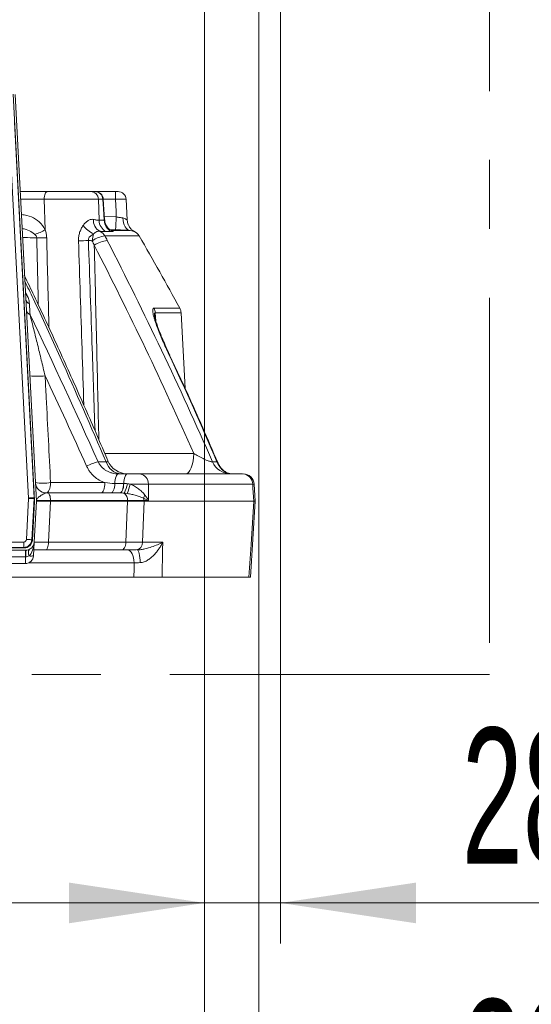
# Model space of a CAD drawing. Header units: millimetres. Extents: x 0 to 8410, y 0 to 5940.
# Tile 225 of 256: x 7656 to 7845, y 1226 to 1588. Entities that reach past the tile are written whole.
import ezdxf

# ---------------------------------------------------------------- set-up
doc = ezdxf.new("R2010")
doc.units = ezdxf.units.MM
doc.header["$LTSCALE"] = 10
doc.linetypes.add('CENTERX2', pattern=[20.32, 12.7, -2.54, 2.54, -2.54])
doc.styles.add('SLDTEXTSTYLE0', font='TXT', dxfattribs={"width": 0.605})
doc.dimstyles.new('SLDDIMSTYLE0', dxfattribs={"dimtxt": 50, "dimasz": 50, "dimexe": 0, "dimexo": 0.0625, "dimgap": 12.5, "dimtad": 1, "dimtoh": 1, "dimdec": 1, "dimrnd": 1e-09, "dimzin": 12, "dimdsep": 46, "dimtxsty": 'SLDTEXTSTYLE0', "dimsah": 1, "dimcen": 0.09, "dimadec": 0, "dimazin": 0, "dimtfac": 1, "dimtofl": 0, "dimtmove": 0, "dimatfit": 3, "dimfxl": 0, "dimfrac": 2, "dimtolj": 1, "dimtzin": 12, "dimarcsym": 0})
doc.dimstyles.new('SLDDIMSTYLE2', dxfattribs={"dimtxt": 50, "dimasz": 50, "dimexe": 0, "dimexo": 0.0625, "dimgap": 12.5, "dimtad": 1, "dimtoh": 1, "dimdec": 1, "dimrnd": 1e-09, "dimzin": 12, "dimdsep": 46, "dimtxsty": 'SLDTEXTSTYLE0', "dimsah": 1, "dimcen": 0.09, "dimadec": 0, "dimazin": 0, "dimtfac": 1, "dimtofl": 0, "dimtmove": 0, "dimatfit": 3, "dimfxl": 0, "dimfrac": 2, "dimtolj": 1, "dimtzin": 12, "dimarcsym": 0})

# ---------------------------------------------------------------- blocks, each defined once
blk = doc.blocks.new('*D47')
at = {"color": 7, "linetype": 'Continuous', "lineweight": 0}
for p, q in [((7724.5, 2078.39), (7724.5, 1048.04)), ((7487.5, 1230.52), (7487.5, 1048.04)), ((7724.5, 1063.04), (7487.5, 1063.04)), ((7724.5, 1063.04), (8199.27, 1063.04))]:
    blk.add_line(p, q, dxfattribs=at)
for points in [[(7487.5, 1063.04), (7537.5, 1055.54), (7537.5, 1070.54)], [(7724.5, 1063.04), (7674.5, 1070.54), (7674.5, 1055.54)]]:
    blk.add_solid(points, dxfattribs=at)
at = {"color": 7, "linetype": 'Continuous', "lineweight": 0, "char_height": 50, "attachment_point": 1, "style": 'SLDTEXTSTYLE0'}
for s, insert in [(' (2x M8)', (7931.58, 1127.5)), ('237', (7817.01, 1127.5))]:
    blk.add_mtext(s, dxfattribs=dict(at, insert=insert))
blk = doc.blocks.new('*D48')
at = {"color": 7, "linetype": 'Continuous', "lineweight": 0}
for p, q in [((7744.5, 2378.39), (7744.5, 1148.04)), ((7724.5, 2078.39), (7724.5, 1148.04)), ((7724.5, 1163.04), (7624.5, 1163.04)), ((7724.5, 1163.04), (7744.5, 1163.04)), ((7744.5, 1163.04), (8163.45, 1163.04))]:
    blk.add_line(p, q, dxfattribs=at)
for points in [[(7724.5, 1163.04), (7674.5, 1170.54), (7674.5, 1155.54)], [(7744.5, 1163.04), (7794.5, 1155.54), (7794.5, 1170.54)]]:
    blk.add_solid(points, dxfattribs=at)
at = {"color": 7, "linetype": 'Continuous', "lineweight": 0, "char_height": 50, "attachment_point": 1, "style": 'SLDTEXTSTYLE0'}
for s, insert in [(' (2x M8)', (7895.76, 1227.5)), ('20', (7819.38, 1227.5))]:
    blk.add_mtext(s, dxfattribs=dict(at, insert=insert))
blk = doc.blocks.new('*D49')
at = {"color": 7, "linetype": 'Continuous', "lineweight": 0}
for p, q in [((7752.5, 2693.39), (7752.5, 1248.04)), ((7724.5, 2078.39), (7724.5, 1248.04)), ((7724.5, 1263.04), (7624.5, 1263.04)), ((7724.5, 1263.04), (7752.5, 1263.04)), ((7752.5, 1263.04), (8163.45, 1263.04))]:
    blk.add_line(p, q, dxfattribs=at)
for points in [[(7724.5, 1263.04), (7674.5, 1270.54), (7674.5, 1255.54)], [(7752.5, 1263.04), (7802.5, 1255.54), (7802.5, 1270.54)]]:
    blk.add_solid(points, dxfattribs=at)
at = {"color": 7, "linetype": 'Continuous', "lineweight": 0, "char_height": 50, "attachment_point": 1, "style": 'SLDTEXTSTYLE0'}
for s, insert in [(' (2x M8)', (7895.76, 1327.5)), ('28', (7819.38, 1327.5))]:
    blk.add_mtext(s, dxfattribs=dict(at, insert=insert))

msp = doc.modelspace()

# ---------------------------------------------------------------- linework, layer by layer
at = {"color": 7, "linetype": 'CENTERX2', "lineweight": 0}
for p in [(7829.522576, 2095.465947), (7102.07157, 1347.230627)]:
    msp.add_line(p, (7829.522576, 1347.230627), dxfattribs=at)
at = {"color": 7, "linetype": 'Continuous', "lineweight": 0}
for p, q in [((7661.753259, 1411.241105), (7653.911344, 1560.873628)), ((7654.653794, 1560.773), (7662.500716, 1411.044765)), ((7656.526229, 1525.044769), (7666.528827, 1525.044769)), ((7682.50551, 1525.044769), (7684.124729, 1525.044769)), ((7684.166334, 1525.044769), (7691.61897, 1525.044769)), ((7687.628946, 1514.572889), (7687.124855, 1522.239194)), ((7717.330477, 1452.455394), (7715.866393, 1480.391681)), ((7692.823461, 1421.044763), (7696.118391, 1421.044763)), ((7700.649775, 1421.044763), (7738.56186, 1421.044763)), ((7743.204764, 1411.046121), (7742.811135, 1417.295594)), ((7661.007292, 1396.614473), (7661.753288, 1410.849052)), ((7661.70638, 1395.887757), (7662.500716, 1411.044765)), ((7661.755196, 1411.201176), (7661.75524, 1410.888354)), ((7666.676707, 1414.044764), (7693.277097, 1414.044764)), ((7667.722351, 1411.044765), (7696.076593, 1411.044765)), ((7702.200628, 1411.044765), (7742.660007, 1411.044765)), ((7741.44145, 1383.039977), (7743.202141, 1411.043573)), ((7316.97864, 1393.782298), (7658.022798, 1393.782298)), ((7658.448449, 1392.934144), (7637.60691, 1392.934144)), ((7660.149208, 1393.412262), (7659.926987, 1393.29535)), ((7661.70638, 1395.887757), (7661.444328, 1390.887757)), ((7693.915448, 1393.044764), (7665.926508, 1393.044764)), ((7658.448449, 1388.044765), (7637.60691, 1388.044765)), ((7650.069511, 1383.044765), (7698.461435, 1383.044765)), ((7708.923018, 1383.044765), (7740.885339, 1383.044765))]:
    msp.add_line(p, q, dxfattribs=at)
at = {"color": 8, "linetype": 'Continuous', "lineweight": 0}
for p, q in [((7659.630365, 1412.175983), (7652.380592, 1550.509885)), ((7654.376632, 1550.614491), (7661.626405, 1412.280591)), ((7691.61897, 1525.044769), (7691.61897, 1522.201777)), ((7665.382362, 1522.201777), (7656.675226, 1522.201777)), ((7665.744713, 1510.930494), (7665.382362, 1522.201777)), ((7685.353196, 1522.201777), (7685.591764, 1514.458448)), ((7686.996064, 1522.201777), (7685.353196, 1522.201777)), ((7691.61897, 1522.201777), (7687.127313, 1522.201777)), ((7687.543279, 1515.875593), (7691.965765, 1515.702486)), ((7685.591764, 1514.458448), (7687.504894, 1514.458448)), ((7700.412921, 1508.705899), (7687.767899, 1508.705899)), ((7690.108023, 1510.269582), (7688.169992, 1510.269582)), ((7691.725082, 1510.969967), (7689.604617, 1511.066258)), ((7690.482846, 1510.703907), (7697.1189, 1510.703907)), ((7705.856866, 1482.108176), (7715.377754, 1482.108176)), ((7706.325105, 1480.391681), (7706.502399, 1477.459595)), ((7715.866393, 1480.391681), (7706.325105, 1480.391681)), ((7685.274533, 1425.495025), (7688.209585, 1425.495025)), ((7687.678016, 1428.626076), (7720.530189, 1428.626076)), ((7727.453045, 1425.495025), (7729.092724, 1425.495025)), ((7667.741096, 1417.835422), (7687.77234, 1417.835422)), ((7691.420189, 1417.544764), (7694.654665, 1417.544764)), ((7742.266855, 1417.254109), (7703.79529, 1417.254109)), ((7658.837101, 1396.908974), (7659.630365, 1412.045298)), ((7661.620027, 1411.941026), (7660.826764, 1396.8047)), ((7661.753288, 1410.849052), (7661.620027, 1411.941026)), ((7661.626405, 1412.280591), (7661.753259, 1411.241105)), ((7667.722351, 1411.044765), (7666.95439, 1395.887757)), ((7667.714394, 1411.201772), (7667.722351, 1411.044765)), ((7696.070797, 1411.201772), (7667.714394, 1411.201772)), ((7696.076593, 1411.044765), (7696.070797, 1411.201772)), ((7702.195144, 1411.201772), (7702.200628, 1411.044765)), ((7703.898034, 1411.201772), (7702.195144, 1411.201772)), ((7660.826764, 1396.8047), (7661.007292, 1396.614473)), ((7657.842285, 1393.972527), (7317.159152, 1393.972527)), ((7642.759032, 1395.964916), (7657.842285, 1395.964916)), ((7657.842285, 1393.972527), (7657.842285, 1395.964916)), ((7658.022798, 1393.782298), (7657.842285, 1393.972527)), ((7658.448449, 1390.544764), (7658.448449, 1392.934144)), ((7666.95439, 1395.887757), (7695.516831, 1395.887757)), ((7701.671666, 1395.887757), (7709.100447, 1395.887757)), ((7658.448449, 1390.544764), (7637.60691, 1390.544764)), ((7658.57946, 1390.544764), (7658.448449, 1390.544764)), ((7658.448449, 1390.544764), (7658.448449, 1388.044765)), ((7698.538667, 1388.306444), (7659.673846, 1388.306444))]:
    msp.add_line(p, q, dxfattribs=at)
at = {"color": 8, "linetype": 'Continuous', "lineweight": 0, "flags": 128}
for points in [[(7666.528827, 1525.044769), (7666.312239, 1524.990887), (7666.103414, 1524.831191), (7665.909878, 1524.571419), (7665.738574, 1524.220884), (7665.595642, 1523.792193), (7665.486238, 1523.300737), (7665.41428, 1522.764176), (7665.382362, 1522.201777)], [(7687.504894, 1514.458448), (7687.224499, 1518.727139), (7686.996064, 1522.201777)], [(7691.965765, 1515.702486), (7691.859922, 1517.68741), (7691.61897, 1522.201777)], [(7694.383255, 1515.328825), (7694.443977, 1514.427275), (7694.602794, 1513.568253), (7694.854385, 1512.780488), (7695.190347, 1512.090355), (7695.599398, 1511.520967), (7696.067876, 1511.091367), (7696.580089, 1510.815934), (7697.1189, 1510.703907)], [(7711.664072, 1464.827799), (7711.566231, 1464.941293), (7711.37265, 1465.016753)], [(7717.515848, 1421.044763), (7718.08534, 1421.188437), (7718.634373, 1421.61429), (7719.143218, 1422.307026), (7719.593621, 1423.241768), (7719.969398, 1424.384944), (7720.25705, 1425.695487), (7720.44625, 1427.12633), (7720.530189, 1428.626076)], [(7691.420189, 1417.544764), (7691.474802, 1418.249797), (7691.573328, 1418.915592), (7691.71255, 1419.520483), (7691.887951, 1420.044765), (7692.093796, 1420.471374), (7692.323408, 1420.786422), (7692.569292, 1420.979649), (7692.823461, 1421.044763)], [(7694.741509, 1417.54457), (7694.795078, 1418.249633), (7694.891742, 1418.915462), (7695.028356, 1419.520386), (7695.20045, 1420.044702), (7695.402435, 1420.471337), (7695.627726, 1420.786403), (7695.869005, 1420.979645), (7696.118391, 1421.044763)], [(7667.741096, 1417.835422), (7667.696497, 1417.085547), (7667.595959, 1416.370124), (7667.443118, 1415.714853), (7667.243427, 1415.143267), (7667.0041, 1414.675895), (7666.733703, 1414.329525), (7666.441969, 1414.116601), (7666.139356, 1414.044764)], [(7687.77234, 1417.835422), (7687.732196, 1417.085547), (7687.641716, 1416.370124), (7687.504149, 1415.714853), (7687.324426, 1415.143267), (7687.10903, 1414.675895), (7686.865664, 1414.329525), (7686.603091, 1414.116601), (7686.330742, 1414.044764)], [(7691.420189, 1417.544764), (7691.365576, 1416.839734), (7691.26705, 1416.173935), (7691.127828, 1415.569049), (7690.952442, 1415.044766), (7690.746582, 1414.618153), (7690.51697, 1414.303106), (7690.271086, 1414.10988), (7690.016917, 1414.044764)], [(7694.654665, 1417.544764), (7694.60105, 1416.839734), (7694.504342, 1416.173935), (7694.367654, 1415.569049), (7694.195471, 1415.044766), (7693.993396, 1414.618153), (7693.767986, 1414.303106), (7693.526602, 1414.10988), (7693.277097, 1414.044764)], [(7694.741509, 1417.54457), (7694.682634, 1416.842614), (7694.581232, 1416.179437), (7694.440565, 1415.576443), (7694.265178, 1415.053092), (7694.060734, 1414.626271), (7693.833819, 1414.309751), (7693.591765, 1414.113755), (7693.342379, 1414.044598)], [(7703.79529, 1417.254109), (7703.849784, 1414.044764), (7703.898034, 1411.201772)], [(7742.660007, 1411.044765), (7742.356858, 1415.83281), (7742.266855, 1417.254109)], [(7661.626405, 1412.280591), (7661.576426, 1412.277973), (7661.454937, 1412.271606), (7661.266423, 1412.261727), (7661.017767, 1412.248695), (7660.718149, 1412.232992), (7660.378537, 1412.215194), (7660.011447, 1412.195957), (7659.630365, 1412.175983)], [(7661.620027, 1411.941026), (7661.553821, 1411.944496), (7661.421648, 1411.951421), (7661.228067, 1411.961567), (7660.979695, 1411.974583), (7660.685054, 1411.990024), (7660.354248, 1412.007362), (7659.998617, 1412.025999), (7659.630365, 1412.045298)], [(7666.676707, 1414.044764), (7666.872761, 1413.990887), (7667.061753, 1413.831193), (7667.236931, 1413.571416), (7667.391977, 1413.220888), (7667.521349, 1412.792199), (7667.620367, 1412.300743), (7667.6855, 1411.764179), (7667.714394, 1411.201772)], [(7695.516831, 1395.887757), (7695.745445, 1402.077737), (7696.076593, 1411.044765)], [(7702.200628, 1411.044765), (7701.887674, 1402.077737), (7701.671666, 1395.887757)], [(7740.885339, 1383.044765), (7741.644136, 1395.007752), (7742.660007, 1411.044765)], [(7660.826764, 1396.8047), (7660.760558, 1396.80817), (7660.6284, 1396.815096), (7660.434804, 1396.825241), (7660.186431, 1396.838258), (7659.891791, 1396.8537), (7659.560985, 1396.871036), (7659.205369, 1396.889674), (7658.837101, 1396.908974)], [(7665.926508, 1393.044764), (7666.120699, 1393.098641), (7666.307918, 1393.258336), (7666.481442, 1393.518113), (7666.635028, 1393.868641), (7666.763163, 1394.297332), (7666.861243, 1394.788785), (7666.925765, 1395.325351), (7666.95439, 1395.887757)], [(7693.915448, 1393.044764), (7694.217986, 1393.098641), (7694.509662, 1393.258336), (7694.779999, 1393.518113), (7695.019281, 1393.868641), (7695.218912, 1394.297332), (7695.371724, 1394.788785), (7695.472232, 1395.325351), (7695.516831, 1395.887757)], [(7696.042082, 1393.044764), (7696.513749, 1392.95497), (7696.968487, 1392.688812), (7697.389937, 1392.25585), (7697.762973, 1391.671636), (7698.074198, 1390.957153), (7698.312438, 1390.138063), (7698.469139, 1389.243787), (7698.538667, 1388.306444)], [(7699.669517, 1393.044764), (7699.87633, 1392.956332), (7700.075826, 1392.694161), (7700.260959, 1392.267525), (7700.425154, 1391.691517), (7700.562633, 1390.986512), (7700.66852, 1390.177448), (7700.739062, 1389.292944), (7700.77177, 1388.364287)], [(7709.100447, 1395.887757), (7709.061271, 1393.044764), (7708.923018, 1383.044765)], [(7698.461435, 1383.044765), (7698.5066, 1386.120584), (7698.538667, 1388.306444)]]:
    msp.add_lwpolyline(points, dxfattribs=at)
at = {"color": 7, "linetype": 'Continuous', "lineweight": 0, "flags": 128}
msp.add_lwpolyline([(7695.61278, 1522.201777), (7695.886887, 1517.067507), (7696.026034, 1514.458448)], dxfattribs=at)
at = {"color": 8, "linetype": 'Continuous', "lineweight": 0}
for centre, radius, start, end in [((7682.434681, 1522.126134), 2.919495, 1.48467636, 88.60984264), ((7684.065449, 1522.113422), 2.931947, 1.72688258, 88.84146576), ((7687.614773, 1518.499896), 9.871625, 217.06104256, 246.11236799), ((7688.094192, 1514.46384), 4.600782, 176.14627401, 240.95531094), ((7690.607943, 1514.658008), 5.020147, 182.27821024, 240.94602779), ((7692.515686, 1514.669078), 5.015217, 182.40702449, 241.30991853), ((7230.46026, 1536.801069), 461.987534, 356.79475038, 357.38243943), ((7655.359501, 1529.364103), 21.157755, 288.13684364, 299.39624238), ((7692.013521, 1506.453921), 8.922797, 160.21740448, 176.98304064), ((7689.075548, 1498.28793), 10.499716, 97.15426752, 124.66803884), ((7684.381952, 1506.901036), 3.836949, 28.05962809, 67.33402435), ((7662.893935, 1580.227323), 72.258316, 269.80341825, 272.69795566), ((7677.897948, 1575.837905), 68.921772, 270.11713975, 273.14748466), ((7689.696054, 1496.918759), 10.178018, 96.01431117, 124.98355392), ((7660.773263, 1485.66311), 2.188289, 187.94879598, 247.60123957), ((7660.965815, 1481.685767), 2.173266, 188.21858846, 248.3994637), ((7702.198345, 1480.188063), 4.13178, 2.82473984, 27.69197889), ((7662.8917, 1476.363628), 19.37301, 261.6610774, 278.3389226), ((7688.122554, 1411.209412), 14.566742, 101.27482957, 119.16405872), ((7694.242014, 1427.336426), 6.307215, 196.97483159, 265.97562402), ((7734.259587, 1428.473374), 7.429642, 203.63281501, 269.04509146), ((7700.201105, 1417.472039), 3.600786, 356.53016861, 82.84216189), ((7664.942964, 1437.044967), 19.412269, 261.71237464, 278.28762536), ((7688.564075, 1418.102891), 7.508195, 326.57351772, 355.04127062), ((7672.040318, 1423.171431), 25.719291, 338.69379701, 346.78043306), ((7692.98365, 1411.477654), 3.099449, 354.89332918, 53.42887582), ((7706.914462, 1410.885925), 5.017579, 151.51505359, 165.939047), ((7698.45935, 1411.05364), 3.73873, 2.2707045, 16.33176811), ((7682.41372, 1390.789982), 23.835521, 174.8355164, 180.58946288), ((7661.918848, 1392.010023), 2.370564, 147.16626381, 209.7845737), ((7698.983471, 1395.715848), 2.693687, 277.42759363, 3.65905157), ((7660.446886, 1396.75763), 5.954015, 264.35707896, 279.6439043)]:
    msp.add_arc(centre, radius, start, end, dxfattribs=at)
at = {"color": 7, "linetype": 'Continuous', "lineweight": 0}
for centre, radius, start, end in [((7684.166315, 1522.044759), 3.000011, 3.78047846, 90.00022477), ((7692.617164, 1522.045057), 2.999712, 2.99477421, 89.99506206), ((7701.019962, 1514.720154), 5.000781, 182.99983373, 202.23940607), ((7696.94696, 1506.709138), 4, 29.94652968, 68.90541926), ((6400.675462, 759.918536), 1500, 28.780784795, 29.946529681), ((7711.871883, 1480.182339), 4, 3, 28.7807848), ((7696.19105, 1429.044769), 8.000005, 203.02825729, 269.99999019), ((7729.07795, 1425.126755), 0.368567, 27.99739455, 87.70277128), ((7738.421775, 1417.201881), 3.845435, 0.77821077, 87.91230847), ((7738.851629, 1417.044795), 3.999968, 3.67315031, 90.00044565), ((7666.139354, 1418.044765), 4, 183, 270), ((7658.710485, 1396.044765), 3, 298.65768168, 357), ((7658.448446, 1391.044765), 3, 270, 357)]:
    msp.add_arc(centre, radius, start, end, dxfattribs=at)
at = {"color": 8, "linetype": 'Continuous', "lineweight": 0}
for centre, major_axis, ratio, start_param, end_param in [((7658.630197, 1412.141206), (0.13576, -1.112451), 0.8922964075, 1.3765191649, 1.4934137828), ((7658.630197, 1412.141206), (2.977907, 0.363414), 0.9684322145, 6.0889081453, 6.2058027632), ((7657.835042, 1396.968735), (0.693343, -0.730631), 0.9928048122, 5.5275720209, 7.0387985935), ((7657.835042, 1396.968735), (2.176123, 2.065064), 0.997618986, 3.9567756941, 5.4680022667), ((7658.710485, 1396.044765), (0.30581, 5.835199), 0.5134167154, 3.6354824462, 4.7123889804)]:
    msp.add_ellipse(centre, major_axis=major_axis, ratio=ratio, start_param=start_param, end_param=end_param, dxfattribs=at)
at = {"color": 7, "linetype": 'Continuous', "lineweight": 0}
for centre, major_axis, ratio, start_param, end_param in [((7660.255749, 1398.821009), (1.402426, 12.865235), 0.0430431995, 6.0123636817, 6.0240130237), ((7659.807588, 1402.493354), (1.878329, 8.999574), 0.0596680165, 5.9148791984, 5.9268078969), ((7658.001089, 1396.793758), (-2.08003, 2.191894), 0.9928048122, 2.3859793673, 3.8972059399)]:
    msp.add_ellipse(centre, major_axis=major_axis, ratio=ratio, start_param=start_param, end_param=end_param, dxfattribs=at)
for points, knots in [([(7666.528833, 1525.044765), (7667.296009, 1525.044765), (7668.083964, 1525.044765), (7669.296244, 1525.044765), (7669.706676, 1525.044765), (7670.532657, 1525.044765), (7670.944052, 1525.044765), (7672.173601, 1525.044765), (7672.987167, 1525.044765), (7674.198025, 1525.044765), (7674.596979, 1525.044765), (7675.374417, 1525.044765), (7675.754682, 1525.044765), (7676.498462, 1525.044765), (7676.861977, 1525.044765), (7677.571886, 1525.044765), (7677.919213, 1525.044765), (7678.911677, 1525.044765), (7679.515689, 1525.044765), (7680.33579, 1525.044765), (7680.596077, 1525.044765), (7681.079043, 1525.044765), (7681.301478, 1525.044765), (7681.913224, 1525.044765), (7682.247568, 1525.044765), (7682.505504, 1525.044765)], [0, 0, 0, 0, 0.125, 0.125, 0.1875, 0.1875, 0.25, 0.25, 0.375, 0.375, 0.4375, 0.4375, 0.5, 0.5, 0.5625, 0.5625, 0.625, 0.625, 0.75, 0.75, 0.8125, 0.8125, 0.875, 0.875, 1, 1, 1, 1]), ([(7691.618974, 1525.044765), (7691.752452, 1525.044765), (7691.885069, 1525.044765), (7692.127705, 1525.044765), (7692.239919, 1525.044765), (7692.424404, 1525.044765), (7692.498135, 1525.044765), (7692.595873, 1525.044765), (7692.619941, 1525.044765), (7692.617427, 1525.044765)], [0, 0, 0, 0, 0.25, 0.25, 0.5, 0.5, 0.75, 0.75, 1, 1, 1, 1]), ([(7690.386227, 1510.711089), (7690.377867, 1510.711076), (7690.360858, 1510.71105), (7690.081173, 1510.794009), (7689.654446, 1511.013752), (7689.13584, 1511.402661), (7688.585403, 1511.991901), (7688.096484, 1512.789569), (7687.754813, 1513.678189), (7687.707582, 1514.30556), (7687.687016, 1514.578745)], [0, 0, 0, 0, 0.1350095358, 0.2746612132, 0.4010865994, 0.5176060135, 0.6345132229, 0.7606258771, 0.8957661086, 1, 1, 1, 1]), ([(7698.611057, 1510.344789), (7698.612914, 1510.343917), (7698.631164, 1510.335351), (7698.581034, 1510.359254), (7698.429216, 1510.445569), (7698.192599, 1510.593709), (7697.828631, 1510.858672), (7697.269278, 1511.377156), (7696.735691, 1512.038093), (7696.503668, 1512.627348), (7696.421019, 1512.837246)], [0, 0, 0, 0, 0.0180111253, 0.1770563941, 0.2557738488, 0.3222328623, 0.4339065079, 0.5702420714, 0.8469163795, 1, 1, 1, 1]), ([(7697.118895, 1510.703906), (7696.733358, 1510.723381), (7696.319824, 1510.744159), (7695.468908, 1510.786659), (7695.028204, 1510.808551), (7694.116231, 1510.853582), (7693.642184, 1510.876855), (7692.69055, 1510.923287), (7692.21015, 1510.946586), (7691.725084, 1510.969965)], [0, 0, 0, 0, 0.25, 0.25, 0.5, 0.5, 0.75, 0.75, 1, 1, 1, 1]), ([(7688.811413, 1425.925564), (7688.323436, 1427.090921), (7685.127847, 1434.722423), (7679.017763, 1448.678126), (7670.458582, 1467.759995), (7663.49812, 1482.848483), (7659.325286, 1491.525974), (7658.155373, 1493.958831)], [0, 0, 0, 0, 0.0505521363, 0.3310478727, 0.6111944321, 0.8909928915, 1, 1, 1, 1]), ([(7711.660183, 1464.834959), (7711.095982, 1466.056129), (7710.105032, 1468.200966), (7708.846356, 1471.103174), (7707.889127, 1473.454628), (7707.150642, 1475.436846), (7706.633946, 1476.986605), (7706.301004, 1478.123836), (7706.126575, 1478.838232), (7706.055142, 1479.27162), (7706.052358, 1479.319501), (7706.051177, 1479.339808)], [0, 0, 0, 0, 0.2204351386, 0.3871676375, 0.5322781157, 0.6620037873, 0.7745563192, 0.8535877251, 0.9159744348, 0.9643621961, 1, 1, 1, 1]), ([(7729.353911, 1425.264191), (7727.531496, 1429.50744), (7723.036357, 1439.973767), (7717.109431, 1453.148435), (7712.91054, 1462.037252), (7711.605376, 1464.800209)], [0, 0, 0, 0, 0.3196871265, 0.7885348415, 1, 1, 1, 1]), ([(7734.661884, 1421.072927), (7734.376797, 1421.080384), (7733.784084, 1421.095888), (7732.836546, 1421.437349), (7731.879068, 1422.001407), (7730.974654, 1422.794772), (7730.17407, 1423.829921), (7729.650081, 1424.672711), (7729.448909, 1425.220442), (7729.418523, 1425.303176)], [0, 0, 0, 0, 0.16506474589, 0.34318084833, 0.50210384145, 0.6708657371, 0.8173023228, 0.972403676, 1, 1, 1, 1]), ([(7696.118397, 1421.044765), (7696.515523, 1421.044765), (7696.924932, 1421.044765), (7697.557307, 1421.044765), (7697.768421, 1421.044765), (7698.183156, 1421.044765), (7698.388061, 1421.044765), (7698.792838, 1421.044765), (7698.992049, 1421.044765), (7699.371457, 1421.044765), (7699.553481, 1421.044765), (7699.902008, 1421.044765), (7700.068964, 1421.044765), (7700.376926, 1421.044765), (7700.519285, 1421.044765), (7700.649779, 1421.044765)], [0, 0, 0, 0, 0.25, 0.25, 0.375, 0.375, 0.5, 0.5, 0.625, 0.625, 0.75, 0.75, 0.875, 0.875, 1, 1, 1, 1]), ([(7742.790929, 1417.29419), (7742.808203, 1417.29378), (7742.953193, 1417.290344), (7742.588287, 1417.271079), (7742.266855, 1417.254109)], [0, 0, 0, 0, 0.1191389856, 1, 1, 1, 1]), ([(7662.500719, 1411.044765), (7662.500719, 1411.044765), (7662.623088, 1411.044765), (7662.98765, 1411.044765), (7663.139548, 1411.044765), (7663.494796, 1411.044765), (7663.699027, 1411.044765), (7664.161341, 1411.044765), (7664.421149, 1411.044765), (7664.978274, 1411.044765), (7665.277198, 1411.044765), (7665.915611, 1411.044765), (7666.257687, 1411.044765), (7666.969494, 1411.044765), (7667.339028, 1411.044765), (7667.722345, 1411.044765)], [0, 0, 0, 0, 0.25, 0.25, 0.375, 0.375, 0.5, 0.5, 0.625, 0.625, 0.75, 0.75, 0.875, 0.875, 1, 1, 1, 1]), ([(7743.183783, 1411.044765), (7743.201217, 1411.044765), (7743.347117, 1411.044765), (7742.981732, 1411.044765), (7742.660007, 1411.044765)], [0, 0, 0, 0, 0.11949209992, 1, 1, 1, 1]), ([(7658.674962, 1392.935542), (7658.638509, 1392.935147), (7658.563007, 1392.934329), (7658.487501, 1392.934207), (7658.448449, 1392.934144)], [0, 0, 0, 0, 0.4828068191, 1, 1, 1, 1]), ([(7659.926987, 1393.29535), (7659.628167, 1393.156906), (7659.225656, 1392.970422), (7658.787766, 1392.942687), (7658.674962, 1392.935542)], [0, 0, 0, 0, 0.7423904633, 1, 1, 1, 1]), ([(7665.926508, 1393.044764), (7664.770223, 1393.044764), (7663.056403, 1393.044764), (7661.925338, 1393.044764), (7661.557383, 1393.044764)], [0, 0, 0, 0, 0.6746826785, 1, 1, 1, 1]), ([(7708.923014, 1383.044765), (7708.633748, 1383.044765), (7708.31249, 1383.044765), (7707.784554, 1383.044765), (7707.60085, 1383.044765), (7707.217727, 1383.044765), (7707.017206, 1383.044765), (7706.400594, 1383.044765), (7705.970366, 1383.044765), (7705.297028, 1383.044765), (7705.067887, 1383.044765), (7704.599979, 1383.044765), (7704.360918, 1383.044765), (7703.644016, 1383.044765), (7703.16163, 1383.044765), (7702.188052, 1383.044765), (7701.69268, 1383.044765), (7700.730016, 1383.044765), (7700.259131, 1383.044765), (7699.338352, 1383.044765), (7698.888113, 1383.044765), (7698.461439, 1383.044765)], [0, 0, 0, 0, 0.125, 0.125, 0.1875, 0.1875, 0.25, 0.25, 0.375, 0.375, 0.4375, 0.4375, 0.5, 0.5, 0.625, 0.625, 0.75, 0.75, 0.875, 0.875, 1, 1, 1, 1]), ([(7741.36599, 1383.044765), (7741.396428, 1383.044765), (7741.485017, 1383.044765), (7741.122983, 1383.044765), (7740.885339, 1383.044765)], [0, 0, 0, 0, 0.3435853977, 1, 1, 1, 1])]:
    msp.add_open_spline(points, degree=3, knots=knots, dxfattribs=at)
at = {"color": 8, "linetype": 'Continuous', "lineweight": 0}
for points, knots in [([(7685.353194, 1522.201772), (7685.030281, 1522.213454), (7684.611869, 1522.223822), (7683.846562, 1522.237479), (7683.568327, 1522.241713), (7682.964285, 1522.249527), (7682.638791, 1522.253093), (7681.613333, 1522.262564), (7680.858196, 1522.267346), (7679.617623, 1522.272208), (7679.183506, 1522.273443), (7678.29624, 1522.275071), (7677.841921, 1522.275474), (7676.91238, 1522.275478), (7676.437157, 1522.275079), (7675.465608, 1522.27347), (7674.967065, 1522.272252), (7673.453923, 1522.267384), (7672.437231, 1522.262594), (7670.900658, 1522.253163), (7670.386529, 1522.249642), (7669.354269, 1522.24182), (7668.841308, 1522.237557), (7667.326161, 1522.22385), (7666.341294, 1522.213457), (7665.382356, 1522.201772)], [0, 0, 0, 0, 0.125, 0.125, 0.1875, 0.1875, 0.25, 0.25, 0.375, 0.375, 0.4375, 0.4375, 0.5, 0.5, 0.5625, 0.5625, 0.625, 0.625, 0.75, 0.75, 0.8125, 0.8125, 0.875, 0.875, 1, 1, 1, 1]), ([(7687.131724, 1522.239328), (7687.141229, 1522.238025), (7687.196907, 1522.230392), (7687.087113, 1522.214749), (7686.996064, 1522.201777)], [0, 0, 0, 0, 0.170719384, 1, 1, 1, 1]), ([(7695.612784, 1522.201772), (7695.617248, 1522.212414), (7695.595234, 1522.221839), (7695.500394, 1522.238356), (7695.426313, 1522.245505), (7695.230179, 1522.256947), (7695.109036, 1522.261265), (7694.820866, 1522.267111), (7694.652551, 1522.268604), (7694.283751, 1522.268615), (7694.081878, 1522.267179), (7693.642136, 1522.261338), (7693.40878, 1522.256978), (7692.924179, 1522.245626), (7692.669503, 1522.238546), (7692.148995, 1522.221892), (7691.885583, 1522.212414), (7691.618974, 1522.201772)], [0, 0, 0, 0, 0.125, 0.125, 0.25, 0.25, 0.375, 0.375, 0.5, 0.5, 0.625, 0.625, 0.75, 0.75, 0.875, 0.875, 1, 1, 1, 1]), ([(7656.970954, 1516.55893), (7657.662489, 1516.484295), (7659.493194, 1516.286713), (7662.235697, 1515.02024), (7664.536164, 1513.086116), (7665.429505, 1511.492714), (7665.744713, 1510.930494)], [0, 0, 0, 0, 0.19440150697, 0.51464095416, 0.82874442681, 1, 1, 1, 1]), ([(7678.038864, 1506.916278), (7678.021764, 1507.433568), (7678.049069, 1507.943752), (7678.190338, 1508.94984), (7678.305643, 1509.448959), (7678.607775, 1510.403759), (7678.794463, 1510.862945), (7679.227914, 1511.744411), (7679.471216, 1512.160046), (7679.737275, 1512.550611)], [0, 0, 0, 0, 0.25, 0.25, 0.5, 0.5, 0.75, 0.75, 1, 1, 1, 1]), ([(7679.737275, 1512.550611), (7679.999467, 1512.9355), (7680.283667, 1513.280371), (7680.73886, 1513.733343), (7680.895445, 1513.873534), (7681.218168, 1514.130316), (7681.38409, 1514.246443), (7681.715315, 1514.446825), (7681.881769, 1514.532061), (7682.215593, 1514.671371), (7682.383723, 1514.725603), (7682.716493, 1514.79941), (7682.880531, 1514.81885), (7683.198668, 1514.822359), (7683.353422, 1514.806615), (7683.50382, 1514.773063)], [0, 0, 0, 0, 0.25, 0.25, 0.375, 0.375, 0.5, 0.5, 0.625, 0.625, 0.75, 0.75, 0.875, 0.875, 1, 1, 1, 1]), ([(7683.50382, 1514.773063), (7683.957424, 1514.671868), (7684.357702, 1514.583715), (7685.054083, 1514.469665), (7685.350176, 1514.443971), (7685.591767, 1514.458448)], [0, 0, 0, 0, 0.5, 0.5, 1, 1, 1, 1]), ([(7687.504894, 1514.458448), (7687.574641, 1514.459259), (7687.665873, 1514.460319), (7687.659383, 1514.553566), (7687.657854, 1514.575526)], [0, 0, 0, 0, 0.7644973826, 1, 1, 1, 1]), ([(7691.965771, 1515.702484), (7692.181732, 1515.665042), (7692.395972, 1515.628855), (7692.821033, 1515.558985), (7693.033142, 1515.525113), (7693.44205, 1515.461843), (7693.640021, 1515.43224), (7694.022876, 1515.377174), (7694.209318, 1515.351518), (7694.383248, 1515.328827)], [0, 0, 0, 0, 0.25, 0.25, 0.5, 0.5, 0.75, 0.75, 1, 1, 1, 1]), ([(7694.383248, 1515.328827), (7694.645696, 1515.294586), (7694.873128, 1515.214163), (7695.275247, 1515.0204), (7695.44981, 1514.905205), (7695.662382, 1514.746685), (7695.725539, 1514.695876), (7695.835914, 1514.603966), (7695.883458, 1514.562571), (7695.958777, 1514.49762), (7695.986604, 1514.47407), (7696.021945, 1514.448999), (7696.029351, 1514.44766), (7696.026038, 1514.458448)], [0, 0, 0, 0, 0.25, 0.25, 0.5, 0.5, 0.625, 0.625, 0.75, 0.75, 0.875, 0.875, 1, 1, 1, 1]), ([(7661.945647, 1509.257555), (7661.637091, 1509.514092), (7660.697178, 1510.295545), (7659.068563, 1511.026949), (7657.754574, 1511.331775), (7657.238624, 1511.451468)], [0, 0, 0, 0, 0.2288820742, 0.6972130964, 1, 1, 1, 1]), ([(7662.646024, 1507.969428), (7662.638306, 1508.09528), (7662.612443, 1508.216571), (7662.531849, 1508.451892), (7662.476723, 1508.566039), (7662.285779, 1508.887261), (7662.122804, 1509.08008), (7661.945645, 1509.257551)], [0, 0, 0, 0, 0.25, 0.25, 0.5, 0.5, 1, 1, 1, 1]), ([(7665.744707, 1510.930494), (7665.908685, 1510.470197), (7666.041006, 1509.995515), (7666.227671, 1509.034187), (7666.282696, 1508.545838), (7666.295196, 1508.049099)], [0, 0, 0, 0, 0.5, 0.5, 1, 1, 1, 1]), ([(7683.61731, 1509.473855), (7683.375655, 1509.341011), (7683.139238, 1509.197716), (7682.683904, 1508.880879), (7682.465343, 1508.707976), (7682.172407, 1508.416367), (7682.080404, 1508.31351), (7681.913695, 1508.090769), (7681.838632, 1507.96961), (7681.723502, 1507.714755), (7681.682458, 1507.577368), (7681.648111, 1507.300663), (7681.65417, 1507.159192), (7681.682185, 1507.020102)], [0, 0, 0, 0, 0.25, 0.25, 0.5, 0.5, 0.625, 0.625, 0.75, 0.75, 0.875, 0.875, 1, 1, 1, 1]), ([(7685.860547, 1510.441649), (7685.691198, 1510.472744), (7685.510953, 1510.475081), (7685.135791, 1510.422692), (7684.943887, 1510.368713), (7684.554304, 1510.205124), (7684.355338, 1510.093999), (7683.974786, 1509.822762), (7683.790934, 1509.662122), (7683.61731, 1509.473855)], [0, 0, 0, 0, 0.25, 0.25, 0.5, 0.5, 0.75, 0.75, 1, 1, 1, 1]), ([(7688.169996, 1510.269578), (7687.857153, 1510.269578), (7687.508713, 1510.286247), (7686.739732, 1510.347229), (7686.319216, 1510.391493), (7685.860547, 1510.441649)], [0, 0, 0, 0, 0.5, 0.5, 1, 1, 1, 1]), ([(7690.482852, 1510.703906), (7690.650863, 1510.687787), (7690.742405, 1510.641002), (7690.831673, 1510.539013), (7690.827104, 1510.482811), (7690.742135, 1510.384774), (7690.660995, 1510.342464), (7690.433102, 1510.284962), (7690.286303, 1510.269578), (7690.108022, 1510.269578)], [0, 0, 0, 0, 0.25, 0.25, 0.5, 0.5, 0.75, 0.75, 1, 1, 1, 1]), ([(7698.38146, 1510.429934), (7698.293651, 1510.471307), (7698.075433, 1510.574126), (7697.476705, 1510.65536), (7697.1189, 1510.703907)], [0, 0, 0, 0, 0.4023911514, 1, 1, 1, 1]), ([(7662.646017, 1507.969432), (7662.545803, 1507.972804), (7661.020629, 1508.024128), (7659.17649, 1508.082381), (7657.687509, 1508.112288), (7657.41334, 1508.117795)], [0, 0, 0, 0, 0.0542640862, 0.825859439, 1, 1, 1, 1]), ([(7663.205332, 1483.310692), (7663.17305, 1484.737898), (7662.987126, 1492.95761), (7662.800357, 1501.177105), (7662.646017, 1507.969432)], [0, 0, 0, 0, 0.1736320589, 1, 1, 1, 1]), ([(7666.295192, 1508.049101), (7666.546265, 1498.074888), (7666.824776, 1487.010685), (7667.099643, 1475.946147), (7667.126722, 1474.856124)], [0, 0, 0, 0, 0.901484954, 1, 1, 1, 1]), ([(7680.001757, 1446.333066), (7679.78248, 1453.234016), (7679.140786, 1473.429003), (7678.476287, 1493.622935), (7678.038857, 1506.916277)], [0, 0, 0, 0, 0.34171599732, 1, 1, 1, 1]), ([(7681.682191, 1507.020101), (7682.151537, 1493.727241), (7682.977225, 1470.342002), (7683.77101, 1446.95537), (7684.113583, 1436.862391)], [0, 0, 0, 0, 0.5684295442, 1, 1, 1, 1]), ([(7683.860577, 1505.257778), (7684.154177, 1492.786561), (7684.716467, 1468.902222), (7685.265831, 1445.017236), (7685.528344, 1433.603805)], [0, 0, 0, 0, 0.5221504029, 1, 1, 1, 1]), ([(7688.629632, 1507.040757), (7695.498597, 1493.681841), (7702.170033, 1480.201701), (7715.112947, 1453.014483), (7721.383263, 1439.30999), (7727.453038, 1425.495023)], [0, 0, 0, 0, 0.5, 0.5, 1, 1, 1, 1]), ([(7688.209585, 1425.495025), (7682.629691, 1438.373832), (7673.881647, 1458.564964), (7663.730028, 1480.620902), (7659.278526, 1489.870009), (7658.258608, 1491.989143)], [0, 0, 0, 0, 0.5758602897, 0.9028220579, 1, 1, 1, 1]), ([(7659.939415, 1483.639918), (7659.899882, 1484.029748), (7659.810005, 1484.916004), (7659.386335, 1486.368916), (7658.764977, 1487.339219), (7658.478877, 1487.785988)], [0, 0, 0, 0, 0.2976043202, 0.6765865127, 1, 1, 1, 1]), ([(7660.165769, 1479.665121), (7660.391996, 1478.792355), (7660.619855, 1477.902513), (7661.077396, 1476.102211), (7661.307115, 1475.19142), (7661.998279, 1472.435188), (7662.46216, 1470.564306), (7663.388005, 1466.798043), (7663.85074, 1464.899409), (7664.776034, 1461.071899), (7665.238581, 1459.143194), (7665.70134, 1457.195435)], [0, 0, 0, 0, 0.125, 0.125, 0.25, 0.25, 0.5, 0.5, 0.75, 0.75, 1, 1, 1, 1]), ([(7711.372644, 1465.016753), (7710.556547, 1466.757454), (7709.778974, 1468.477099), (7708.6865, 1471.01654), (7708.334782, 1471.85628), (7707.66197, 1473.519192), (7707.34075, 1474.342434), (7706.739245, 1475.966759), (7706.461034, 1476.762134), (7706.096605, 1477.906095), (7705.983503, 1478.280935), (7705.781478, 1479.003449), (7705.692467, 1479.351133), (7705.544795, 1480.012123), (7705.486019, 1480.325562), (7705.409547, 1480.905836), (7705.392622, 1481.16868), (7705.415102, 1481.612134), (7705.455553, 1481.795118), (7705.566879, 1481.980174), (7705.612333, 1482.027588), (7705.721209, 1482.091662), (7705.784944, 1482.108178), (7705.856872, 1482.108178)], [0, 0, 0, 0, 0.25, 0.25, 0.375, 0.375, 0.5, 0.5, 0.625, 0.625, 0.6875, 0.6875, 0.75, 0.75, 0.8125, 0.8125, 0.875, 0.875, 0.9375, 0.9375, 0.96875, 0.96875, 1, 1, 1, 1]), ([(7706.325105, 1480.391681), (7706.300412, 1480.390432), (7706.194285, 1480.38506), (7706.108291, 1480.242555), (7706.036846, 1479.906463), (7706.058182, 1479.585306), (7706.074498, 1479.339719)], [0, 0, 0, 0, 0.1052139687, 0.4521844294, 0.5810875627, 1, 1, 1, 1]), ([(7665.70134, 1457.195435), (7665.8389, 1454.540893), (7665.976462, 1451.88634), (7666.114026, 1449.231774), (7666.656353, 1438.766504), (7667.19871, 1428.301051), (7667.741096, 1417.835421)], [0, 0, 0, 0, 0.008000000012, 0.008000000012, 0.008000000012, 0.03953893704, 0.03953893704, 0.03953893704, 0.03953893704]), ([(7685.274538, 1425.495023), (7685.445183, 1425.140678), (7685.644434, 1424.801341), (7686.086381, 1424.167364), (7686.32992, 1423.870623), (7686.859946, 1423.315599), (7687.148375, 1423.055875), (7687.759813, 1422.581989), (7688.079087, 1422.370205), (7688.74267, 1421.992981), (7689.08699, 1421.827565), (7689.80017, 1421.542057), (7690.170155, 1421.422074), (7691.28564, 1421.138281), (7692.04624, 1421.044765), (7692.823457, 1421.044765)], [0, 0, 0, 0, 0.125, 0.125, 0.25, 0.25, 0.375, 0.375, 0.5, 0.5, 0.625, 0.625, 0.75, 0.75, 1, 1, 1, 1]), ([(7688.209585, 1425.495025), (7688.379621, 1425.482781), (7688.624408, 1425.465154), (7688.870659, 1425.573585), (7688.871004, 1425.741356), (7688.848861, 1425.88419), (7688.827267, 1425.91376), (7688.824869, 1425.917045)], [0, 0, 0, 0, 0.3281136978, 0.4723565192, 0.9156298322, 0.9906274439, 1, 1, 1, 1]), ([(7720.530182, 1428.626077), (7721.098713, 1428.271452), (7721.686942, 1427.921981), (7722.604317, 1427.406871), (7722.916613, 1427.236452), (7723.543873, 1426.905492), (7723.860054, 1426.74421), (7724.498884, 1426.432281), (7724.824138, 1426.280457), (7725.464425, 1426.000725), (7725.783611, 1425.870955), (7726.236633, 1425.708485), (7726.384362, 1425.659411), (7726.66147, 1425.576993), (7726.791635, 1425.543305), (7727.151701, 1425.469498), (7727.338775, 1425.460691), (7727.453038, 1425.495023)], [0, 0, 0, 0, 0.25, 0.25, 0.375, 0.375, 0.5, 0.5, 0.625, 0.625, 0.75, 0.75, 0.8125, 0.8125, 0.875, 0.875, 1, 1, 1, 1]), ([(7734.693851, 1421.044765), (7734.155444, 1421.044765), (7733.610756, 1421.140491), (7732.815343, 1421.424412), (7732.55284, 1421.542492), (7732.033507, 1421.828137), (7731.776285, 1421.99645), (7731.282383, 1422.375772), (7731.043864, 1422.587622), (7730.584634, 1423.057711), (7730.362202, 1423.318379), (7729.739257, 1424.157395), (7729.382977, 1424.787247), (7729.09272, 1425.495023)], [0, 0, 0, 0, 0.25, 0.25, 0.375, 0.375, 0.5, 0.5, 0.625, 0.625, 0.75, 0.75, 1, 1, 1, 1]), ([(7687.772339, 1417.835421), (7687.407622, 1417.955879), (7687.046236, 1418.095969), (7686.346174, 1418.409352), (7686.005481, 1418.583228), (7685.011305, 1419.156334), (7684.384245, 1419.607517), (7683.214799, 1420.653849), (7682.690851, 1421.232132), (7681.994935, 1422.181558), (7681.778074, 1422.511801), (7681.375792, 1423.20099), (7681.190306, 1423.560506), (7681.024011, 1423.929497)], [0, 0, 0, 0, 0.125, 0.125, 0.25, 0.25, 0.5, 0.5, 0.75, 0.75, 0.875, 0.875, 1, 1, 1, 1]), ([(7703.795293, 1417.254108), (7703.397755, 1417.266385), (7702.945771, 1417.276473), (7701.933199, 1417.292284), (7701.387821, 1417.297756), (7700.518661, 1417.302376), (7700.218808, 1417.303318), (7699.605944, 1417.303943), (7699.296557, 1417.303629), (7698.672073, 1417.301787), (7698.356976, 1417.30026), (7697.721018, 1417.295982), (7697.397972, 1417.293207), (7697.078073, 1417.289856)], [0, 0, 0, 0, 0.25, 0.25, 0.5, 0.5, 0.625, 0.625, 0.75, 0.75, 0.875, 0.875, 1, 1, 1, 1]), ([(7697.078073, 1417.289856), (7697.63046, 1417.072888), (7698.155147, 1416.81366), (7699.161729, 1416.23743), (7699.644903, 1415.918944), (7700.569136, 1415.230572), (7700.999156, 1414.869262), (7701.799552, 1414.108812), (7702.170633, 1413.711121), (7702.504296, 1413.278949)], [0, 0, 0, 0, 0.25, 0.25, 0.5, 0.5, 0.75, 0.75, 1, 1, 1, 1]), ([(7666.139354, 1414.044765), (7665.963934, 1414.044765), (7665.775238, 1413.99049), (7665.375246, 1413.825137), (7665.16381, 1413.713575), (7664.736699, 1413.468263), (7664.520972, 1413.334325), (7664.102234, 1413.061649), (7663.899161, 1412.92261), (7663.52193, 1412.646863), (7663.348102, 1412.51027), (7663.041765, 1412.240854), (7662.908925, 1412.107606), (7662.694959, 1411.844606), (7662.613779, 1411.714821), (7662.535314, 1411.521543), (7662.516392, 1411.457466), (7662.493303, 1411.329548), (7662.489162, 1411.265272), (7662.49249, 1411.201772)], [0, 0, 0, 0, 0.125, 0.125, 0.25, 0.25, 0.375, 0.375, 0.5, 0.5, 0.625, 0.625, 0.75, 0.75, 0.875, 0.875, 0.9375, 0.9375, 1, 1, 1, 1]), ([(7667.714389, 1411.201772), (7666.947426, 1411.212915), (7666.24232, 1411.221382), (7665.276275, 1411.23012), (7664.972351, 1411.232328), (7664.41577, 1411.235252), (7664.160567, 1411.235992), (7663.696895, 1411.23601), (7663.487985, 1411.235269), (7663.131513, 1411.232352), (7662.98185, 1411.230183), (7662.73943, 1411.224429), (7662.646368, 1411.220811), (7662.523045, 1411.212262), (7662.492198, 1411.207343), (7662.49249, 1411.201772)], [0, 0, 0, 0, 0.25, 0.25, 0.375, 0.375, 0.5, 0.5, 0.625, 0.625, 0.75, 0.75, 0.875, 0.875, 1, 1, 1, 1]), ([(7702.047219, 1412.104966), (7701.633758, 1412.311684), (7701.19437, 1412.490487), (7700.26863, 1412.827123), (7699.781467, 1412.983108), (7698.759471, 1413.272909), (7698.232081, 1413.404471), (7697.143392, 1413.638915), (7696.582144, 1413.741871), (7696.001739, 1413.826272)], [0, 0, 0, 0, 0.25, 0.25, 0.5, 0.5, 0.75, 0.75, 1, 1, 1, 1]), ([(7702.195145, 1411.201772), (7701.331656, 1411.203219), (7700.38793, 1411.203937), (7698.343053, 1411.203942), (7697.237782, 1411.203219), (7696.07079, 1411.201772)], [0, 0, 0, 0, 0.5, 0.5, 1, 1, 1, 1]), ([(7702.504296, 1413.278949), (7702.766998, 1412.93869), (7703.013639, 1412.594964), (7703.477621, 1411.902126), (7703.695619, 1411.551837), (7703.898038, 1411.201772)], [0, 0, 0, 0, 0.5, 0.5, 1, 1, 1, 1]), ([(7661.706374, 1395.887757), (7661.70608, 1395.882149), (7661.737102, 1395.877198), (7661.861081, 1395.868594), (7661.954696, 1395.864949), (7662.198527, 1395.859155), (7662.349035, 1395.856971), (7662.707414, 1395.854034), (7662.917434, 1395.853288), (7663.383677, 1395.853306), (7663.640242, 1395.854051), (7664.19966, 1395.856995), (7664.50504, 1395.859218), (7665.47592, 1395.868017), (7666.184241, 1395.876541), (7666.954386, 1395.887757)], [0, 0, 0, 0, 0.125, 0.125, 0.25, 0.25, 0.375, 0.375, 0.5, 0.5, 0.625, 0.625, 0.75, 0.75, 1, 1, 1, 1]), ([(7695.516828, 1395.887757), (7696.690176, 1395.886296), (7697.790218, 1395.885572), (7699.846459, 1395.885567), (7700.804624, 1395.886296), (7701.671666, 1395.887757)], [0, 0, 0, 0, 0.5, 0.5, 1, 1, 1, 1]), ([(7699.669514, 1393.044765), (7700.182871, 1393.044765), (7700.670054, 1393.093403), (7701.616591, 1393.231628), (7702.073208, 1393.322905), (7703.390167, 1393.629549), (7704.211179, 1393.879815), (7705.754905, 1394.411815), (7706.480924, 1394.696322), (7707.510125, 1395.136038), (7707.842411, 1395.284591), (7708.486635, 1395.584405), (7708.79968, 1395.736233), (7709.100441, 1395.887757)], [0, 0, 0, 0, 0.125, 0.125, 0.25, 0.25, 0.5, 0.5, 0.75, 0.75, 0.875, 0.875, 1, 1, 1, 1]), ([(7700.771772, 1388.364287), (7701.274946, 1388.373759), (7701.767439, 1388.485008), (7702.4896, 1388.750879), (7702.725525, 1388.855857), (7703.180292, 1389.08703), (7703.399571, 1389.213231), (7704.038233, 1389.616706), (7704.438712, 1389.918488), (7705.2032, 1390.568466), (7705.56225, 1390.91306), (7706.236281, 1391.621624), (7706.55293, 1391.987295), (7707.152541, 1392.736558), (7707.436218, 1393.121377), (7707.969206, 1393.900505), (7708.217981, 1394.293848), (7708.683238, 1395.086555), (7708.900423, 1395.487378), (7709.100441, 1395.887757)], [0, 0, 0, 0, 0.125, 0.125, 0.1875, 0.1875, 0.25, 0.25, 0.375, 0.375, 0.5, 0.5, 0.625, 0.625, 0.75, 0.75, 0.875, 0.875, 1, 1, 1, 1]), ([(7659.861437, 1390.832468), (7659.626235, 1390.738134), (7659.225737, 1390.577503), (7658.768269, 1390.554329), (7658.57946, 1390.544764)], [0, 0, 0, 0, 0.5872739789, 1, 1, 1, 1])]:
    msp.add_open_spline(points, degree=3, knots=knots, dxfattribs=at)
for points in [[(7687.767901, 1508.705904), (7688.056994, 1508.15085), (7688.344235, 1507.595803), (7688.629632, 1507.040757)], [(7683.103084, 1506.923542), (7682.633684, 1506.956129), (7682.160049, 1506.988316), (7681.682185, 1507.020102)], [(7683.86058, 1505.257775), (7683.609691, 1505.81302), (7683.357195, 1506.368274), (7683.103084, 1506.923542)], [(7720.530182, 1428.626077), (7709.016536, 1454.573677), (7696.795547, 1480.118835), (7683.86058, 1505.257775)], [(7659.939417, 1483.639919), (7660.014696, 1482.319446), (7660.090148, 1480.994468), (7660.165769, 1479.665121)], [(7660.165769, 1479.665121), (7668.723001, 1461.795198), (7677.106498, 1443.740653), (7685.274538, 1425.495023)], [(7729.09272, 1425.495023), (7723.406906, 1438.767639), (7717.503097, 1451.940737), (7711.372644, 1465.016753)], [(7681.024011, 1423.929497), (7675.994453, 1435.089576), (7670.883725, 1446.177725), (7665.70134, 1457.195435)], [(7687.772339, 1417.835421), (7688.977042, 1417.64609), (7690.195127, 1417.544765), (7691.420191, 1417.544765)], [(7694.65467, 1417.544765), (7694.683616, 1417.544765), (7694.712561, 1417.5447), (7694.741503, 1417.544571)], [(7694.741503, 1417.544571), (7695.16778, 1417.541736), (7695.601616, 1417.508379), (7696.044164, 1417.453895)], [(7696.044164, 1417.453895), (7696.387746, 1417.411596), (7696.732217, 1417.356125), (7697.078073, 1417.289856)], [(7694.830368, 1413.966877), (7694.338636, 1414.011306), (7693.843117, 1414.042043), (7693.342381, 1414.044598)], [(7696.001739, 1413.826272), (7695.616414, 1413.882305), (7695.226044, 1413.930181), (7694.830368, 1413.966877)], [(7702.047219, 1412.104966), (7702.704509, 1411.810383), (7703.321225, 1411.507285), (7703.898038, 1411.201772)], [(7700.771772, 1388.364287), (7699.982843, 1388.349435), (7699.238553, 1388.330147), (7698.538661, 1388.306444)]]:
    msp.add_open_spline(points, degree=3, dxfattribs=at)
at = {"color": 7, "linetype": 'Continuous', "lineweight": 0}
for points in [[(7666.139354, 1414.044765), (7666.315925, 1414.044765), (7666.495025, 1414.044765), (7666.676712, 1414.044765)], [(7693.342381, 1414.044598), (7693.320619, 1414.044709), (7693.298856, 1414.044765), (7693.277094, 1414.044765)], [(7696.076587, 1411.044765), (7697.249868, 1411.044765), (7699.440685, 1411.044765), (7701.33256, 1411.044765), (7702.200626, 1411.044765)], [(7699.331699, 1393.044765), (7698.564551, 1393.044765), (7696.89188, 1393.044765), (7694.953712, 1393.044765), (7693.915441, 1393.044765)]]:
    msp.add_open_spline(points, degree=3, dxfattribs=at)

# ---------------------------------------------------------------- dimensions: what is measured, and where the dimension line sits
for base, p2, dimstyle, picture, middle in [((7752.500719, 1263.044765), (7752.500719, 2693.391658), 'SLDDIMSTYLE2', '*D49', (7983.475159, 1263.044765)), ((7744.500719, 1163.044765), (7744.500719, 2378.391658), 'SLDDIMSTYLE2', '*D48', (7983.475159, 1163.044765)), ((7487.500719, 1063.044765), (7487.500719, 1230.520847), 'SLDDIMSTYLE0', '*D47', (8000.200259, 1063.044765))]:
    dim = msp.add_linear_dim(base=base, p1=(7724.500719, 2078.391658), p2=p2, text='<> (2x M8)', dimstyle=dimstyle, dxfattribs=at)
    dim.commit()
    dim.dimension.update_dxf_attribs({"geometry": picture, "text_midpoint": middle, "dimtype": 160})

doc.saveas('drawing.dxf')
